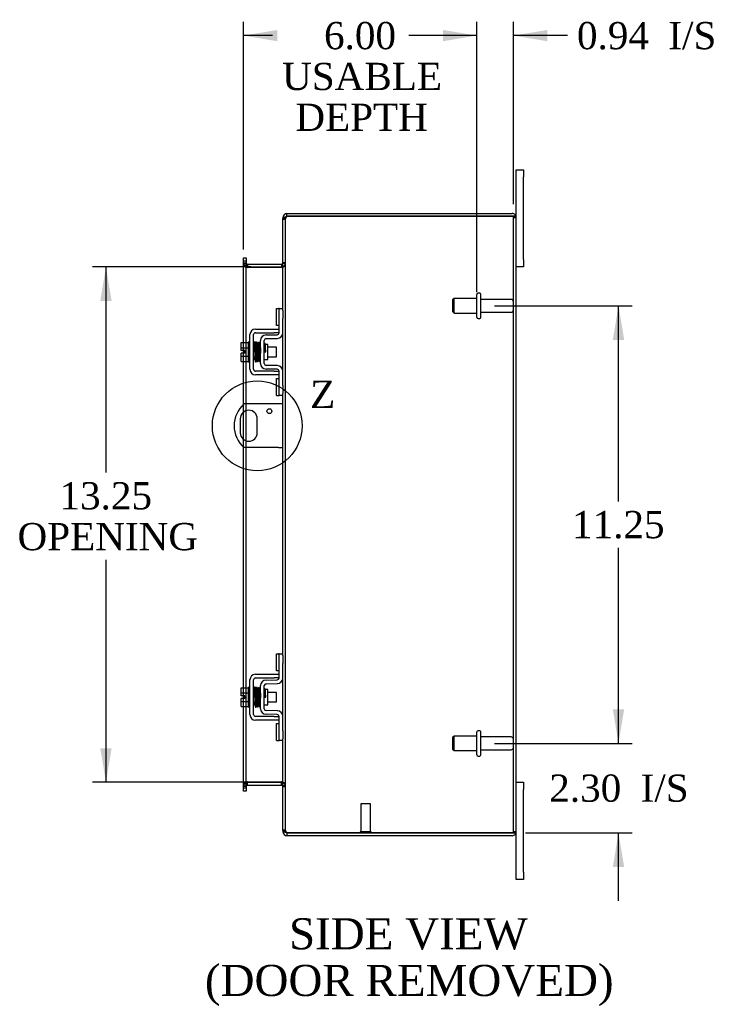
# Model space of a CAD drawing. Header units: inches. Extents: x 5 to 118, y 3 to 78.
# Tile 4 of 6: x 61 to 79, y 27 to 52. Entities that reach past the tile are written whole.
import ezdxf
from ezdxf.enums import TextEntityAlignment as Align
from ezdxf.lldxf.tags import DXFTag

# ---------------------------------------------------------------- set-up
doc = ezdxf.new("R2010")
doc.units = ezdxf.units.IN
doc.header["$MEASUREMENT"] = 0
doc.layers.get('0').update_dxf_attribs({"linetype": 'CONTINUOUS'})
for name, color, linetype in [('COM40153-1', 7, 'CONTINUOUS'), ('COM42667', 7, 'CONTINUOUS'), ('COM42780', 7, 'CONTINUOUS'), ('COM48423', 7, 'CONTINUOUS'), ('DEFAULT', 7, 'CONTINUOUS'), ('FET07710', 7, 'CONTINUOUS'), ('SCC19011', 7, 'CONTINUOUS'), ('SPR20265', 7, 'CONTINUOUS'), ('STD21878', 7, 'CONTINUOUS'), ('STD26094', 7, 'CONTINUOUS'), ('WAF25035', 7, 'CONTINUOUS')]:
    doc.layers.add(name, color=color, linetype=linetype)
doc.styles.add('SEACAD_TIMES_NEW_ROMAN', font='times.ttf')
tags = doc.linetypes.add('CENTER2', pattern=[1.125, 0.75, -0.125, 0.125, -0.125]).pattern_tags.tags
tags[10:11] = [DXFTag(74, 4), DXFTag(75, 0), DXFTag(340, '0'), DXFTag(46, 0.0), DXFTag(50, 0.0), DXFTag(44, 0.0), DXFTag(45, 0.0)]
tags[8:9] = [DXFTag(74, 4), DXFTag(75, 0), DXFTag(340, '0'), DXFTag(46, 0.0), DXFTag(50, 0.0), DXFTag(44, 0.0), DXFTag(45, 0.0)]
tags[6:7] = [DXFTag(74, 4), DXFTag(75, 0), DXFTag(340, '0'), DXFTag(46, 0.0), DXFTag(50, 0.0), DXFTag(44, 0.0), DXFTag(45, 0.0)]
tags[4:5] = [DXFTag(74, 4), DXFTag(75, 0), DXFTag(340, '0'), DXFTag(46, 0.0), DXFTag(50, 0.0), DXFTag(44, 0.0), DXFTag(45, 0.0)]
tags = doc.linetypes.add('HIDDEN2', pattern=[0.1875, 0.125, -0.0625]).pattern_tags.tags
tags[6:7] = [DXFTag(74, 4), DXFTag(75, 0), DXFTag(340, '0'), DXFTag(46, 0.0), DXFTag(50, 0.0), DXFTag(44, 0.0), DXFTag(45, 0.0)]
tags[4:5] = [DXFTag(74, 4), DXFTag(75, 0), DXFTag(340, '0'), DXFTag(46, 0.0), DXFTag(50, 0.0), DXFTag(44, 0.0), DXFTag(45, 0.0)]

# ---------------------------------------------------------------- blocks, each defined once
blk = doc.blocks.new('GDIMGGROUP11')
at = {"layer": 'DEFAULT', "linetype": 'Continuous'}
for points in [[(76.898, 34.378), (76.606, 34.378), (76.752, 33.503)], [(76.898, 30.325), (76.752, 31.2), (76.606, 30.325)]]:
    blk.add_hatch(color=136, dxfattribs=at).paths.add_polyline_path(points)
at = {"layer": 'DEFAULT', "color": 136, "linetype": 'Continuous'}
for p, q in [((76.752, 33.503), (76.752, 35.253)), ((73.564, 33.503), (77.102, 33.503)), ((74.365, 31.2), (77.102, 31.2)), ((76.752, 29.45), (76.752, 31.2))]:
    blk.add_line(p, q, dxfattribs=at)
at = {"layer": 'DEFAULT', "color": 136, "linetype": 'Continuous', "style": 'SEACAD_TIMES_NEW_ROMAN'}
for s, p in [('2.30', (74.972, 32.702)), ('I/S', (77.32, 32.702))]:
    blk.add_text(s, height=0.7, dxfattribs=at).set_placement(p, align=Align.TOP_LEFT)
blk = doc.blocks.new('GDIMGGROUP12')
at = {"layer": 'DEFAULT', "linetype": 'Continuous'}
for points in [[(76.898, 43.878), (76.752, 44.753), (76.606, 43.878)], [(76.898, 34.378), (76.606, 34.378), (76.752, 33.503)]]:
    blk.add_hatch(color=136, dxfattribs=at).paths.add_polyline_path(points)
at = {"layer": 'DEFAULT', "color": 136, "linetype": 'Continuous'}
for p, q in [((73.564, 44.753), (77.102, 44.753)), ((76.752, 39.723), (76.752, 44.753)), ((76.752, 33.503), (76.752, 38.533)), ((73.564, 33.503), (77.102, 33.503))]:
    blk.add_line(p, q, dxfattribs=at)
at = {"layer": 'DEFAULT', "color": 136, "linetype": 'Continuous', "style": 'SEACAD_TIMES_NEW_ROMAN'}
blk.add_text('11.25', height=0.7, dxfattribs=at).set_placement((75.557, 39.478), align=Align.TOP_LEFT)
blk = doc.blocks.new('GDIMGGROUP20')
at = {"layer": 'DEFAULT', "linetype": 'Continuous'}
for points in [[(63.432, 44.878), (63.724, 44.878), (63.578, 45.753)], [(63.432, 33.378), (63.578, 32.503), (63.724, 33.378)]]:
    blk.add_hatch(color=136, dxfattribs=at).paths.add_polyline_path(points)
at = {"layer": 'DEFAULT', "color": 136, "linetype": 'Continuous'}
for p, q in [((67.303, 45.753), (63.228, 45.753)), ((63.578, 45.753), (63.578, 40.464)), ((63.578, 38.224), (63.578, 32.503)), ((67.303, 32.503), (63.228, 32.503))]:
    blk.add_line(p, q, dxfattribs=at)
at = {"layer": 'DEFAULT', "color": 136, "linetype": 'Continuous', "style": 'SEACAD_TIMES_NEW_ROMAN'}
for s, p in [('13.25', (62.383, 40.219)), ('OPENING', (61.305, 39.169))]:
    blk.add_text(s, height=0.7, dxfattribs=at).set_placement(p, align=Align.TOP_LEFT)
blk = doc.blocks.new('GDIMGGROUP23')
at = {"layer": 'DEFAULT', "linetype": 'Continuous'}
for points in [[(67.985, 51.847), (67.11, 51.701), (67.985, 51.556)], [(72.239, 51.847), (72.239, 51.556), (73.114, 51.701)]]:
    blk.add_hatch(color=136, dxfattribs=at).paths.add_polyline_path(points)
at = {"layer": 'DEFAULT', "color": 136, "linetype": 'Continuous'}
for p, q in [((67.11, 46.204), (67.11, 52.051)), ((73.114, 45.103), (73.114, 52.051)), ((67.86, 51.701), (67.11, 51.701)), ((73.114, 51.701), (72.364, 51.701))]:
    blk.add_line(p, q, dxfattribs=at)
at = {"layer": 'DEFAULT', "color": 136, "linetype": 'Continuous', "style": 'SEACAD_TIMES_NEW_ROMAN'}
for s, p in [('6.00', (69.183, 52.051)), ('USABLE', (68.105, 51.001)), ('DEPTH', (68.445, 49.951))]:
    blk.add_text(s, height=0.7, dxfattribs=at).set_placement(p, align=Align.TOP_LEFT)
blk = doc.blocks.new('SE1')
at = {"color": 136, "linetype": 'Continuous', "style": 'SEACAD_TIMES_NEW_ROMAN'}
blk.add_text('Z', height=0.7, dxfattribs=at).set_placement((68.826, 42.828), align=Align.TOP_LEFT)
blk = doc.blocks.new('SE')
at = {"layer": 'DEFAULT', "color": 7, "linetype": 'CENTER2'}
blk.add_circle((67.467, 41.668), 1.154, dxfattribs=at)
at = {"layer": 'DEFAULT'}
blk.add_blockref('SE1', (0, 0), dxfattribs=at)
blk = doc.blocks.new('GDIMGGROUP28')
at = {"layer": 'DEFAULT', "linetype": 'Continuous'}
for points in [[(72.239, 51.847), (72.239, 51.556), (73.114, 51.701)], [(74.926, 51.847), (74.051, 51.701), (74.926, 51.556)]]:
    blk.add_hatch(color=136, dxfattribs=at).paths.add_polyline_path(points)
at = {"layer": 'DEFAULT', "color": 136, "linetype": 'Continuous'}
for p, q in [((73.114, 45.103), (73.114, 52.051)), ((74.051, 47.37), (74.051, 52.051)), ((73.114, 51.701), (71.364, 51.701)), ((75.439, 51.701), (74.051, 51.701))]:
    blk.add_line(p, q, dxfattribs=at)
at = {"layer": 'DEFAULT', "color": 136, "linetype": 'Continuous', "style": 'SEACAD_TIMES_NEW_ROMAN'}
for s, p in [('0.94', (75.684, 52.051)), ('I/S', (78.032, 52.051))]:
    blk.add_text(s, height=0.7, dxfattribs=at).set_placement(p, align=Align.TOP_LEFT)

msp = doc.modelspace()

# ---------------------------------------------------------------- linework, layer by layer
at = {"layer": 'COM40153-1', "color": 7, "linetype": 'Continuous'}
for p, q in [((68.015, 42.231), (67.127, 42.231)), ((68.123, 42.231), (68.015, 42.231)), ((67.03, 41.85), (67.03, 41.487)), ((67.467, 41.487), (67.467, 41.85)), ((68.015, 41.106), (67.127, 41.106)), ((68.015, 41.106), (68.123, 41.106))]:
    msp.add_line(p, q, dxfattribs=at)
msp.add_circle((67.779, 42.044), 0.0625, dxfattribs=at)
for centre, radius, start, end in [((67.623, 41.668), 0.75, 131.4096, 228.5904), ((67.248, 41.85), 0.218, 0, 180), ((67.248, 41.487), 0.218, 180, 0)]:
    msp.add_arc(centre, radius, start, end, dxfattribs=at)
at = {"layer": 'COM42667', "color": 7, "linetype": 'Continuous'}
for p, q in [((67.421, 44.155), (67.903, 44.155)), ((67.421, 44.06), (67.903, 44.06)), ((67.903, 44.155), (68.028, 44.155)), ((68.028, 44.06), (67.903, 44.06)), ((67.278, 43.12), (67.278, 44.012)), ((67.373, 43.12), (67.373, 44.012)), ((67.903, 43.072), (67.421, 43.072)), ((67.903, 43.072), (68.028, 43.072)), ((67.903, 42.977), (67.421, 42.977)), ((68.028, 42.977), (67.903, 42.977)), ((67.421, 35.279), (67.903, 35.279)), ((67.903, 35.279), (68.028, 35.279)), ((67.278, 34.244), (67.278, 35.136)), ((67.373, 34.244), (67.373, 35.136)), ((67.421, 35.184), (67.903, 35.184)), ((68.028, 35.184), (67.903, 35.184)), ((67.903, 34.196), (67.421, 34.196)), ((67.903, 34.196), (68.028, 34.196)), ((67.903, 34.101), (67.421, 34.101)), ((68.028, 34.101), (67.903, 34.101))]:
    msp.add_line(p, q, dxfattribs=at)
for centre, radius, start, end in [((67.421, 44.012), 0.143, 90, 180), ((67.421, 44.012), 0.048, 90, 180), ((67.421, 43.12), 0.143, 180, 270), ((67.421, 43.12), 0.048, 180, 270), ((67.421, 35.136), 0.143, 90, 180), ((67.421, 35.136), 0.048, 90, 180), ((67.421, 34.244), 0.143, 180, 270), ((67.421, 34.244), 0.048, 180, 270)]:
    msp.add_arc(centre, radius, start, end, dxfattribs=at)
at = {"layer": 'COM42780', "color": 7, "linetype": 'Continuous'}
for p, q in [((67.964, 44.244), (67.964, 44.681)), ((67.964, 44.681), (68.014, 44.681)), ((68.028, 44.681), (68.014, 44.681)), ((68.028, 44.431), (68.028, 44.681)), ((68.028, 44.681), (68.123, 44.681)), ((68.123, 44.635), (68.123, 44.431)), ((68.028, 44.059), (68.028, 44.431)), ((68.123, 44.059), (68.123, 44.431)), ((68.014, 44.244), (67.964, 44.244)), ((68.014, 44.244), (68.028, 44.244)), ((67.551, 43.269), (67.551, 43.863)), ((67.646, 43.269), (67.646, 43.863)), ((67.692, 44.006), (67.981, 44.011)), ((67.693, 43.911), (67.983, 43.916)), ((67.741, 43.761), (67.675, 43.761)), ((67.741, 43.371), (67.741, 43.761)), ((67.646, 43.371), (67.741, 43.371)), ((67.981, 43.121), (67.692, 43.126)), ((67.983, 43.216), (67.693, 43.221)), ((68.028, 42.701), (68.028, 43.073)), ((68.123, 42.701), (68.123, 43.073)), ((67.964, 42.451), (67.964, 42.888)), ((67.964, 42.888), (68.014, 42.888)), ((68.028, 42.888), (68.014, 42.888)), ((68.028, 42.451), (68.028, 42.701)), ((68.123, 42.701), (68.123, 42.497)), ((67.964, 42.451), (68.014, 42.451)), ((68.014, 42.451), (68.028, 42.451)), ((68.123, 42.451), (68.028, 42.451)), ((67.964, 35.368), (67.964, 35.805)), ((67.964, 35.805), (68.014, 35.805)), ((68.028, 35.805), (68.014, 35.805)), ((68.028, 35.555), (68.028, 35.805)), ((68.028, 35.805), (68.123, 35.805)), ((68.123, 35.759), (68.123, 35.555)), ((68.028, 35.183), (68.028, 35.555)), ((68.123, 35.183), (68.123, 35.555)), ((68.014, 35.368), (67.964, 35.368)), ((68.014, 35.368), (68.028, 35.368)), ((67.551, 34.393), (67.551, 34.987)), ((67.646, 34.393), (67.646, 34.987)), ((67.692, 35.13), (67.981, 35.135)), ((67.693, 35.035), (67.983, 35.04)), ((67.741, 34.885), (67.675, 34.885)), ((67.741, 34.495), (67.741, 34.885)), ((67.646, 34.495), (67.741, 34.495)), ((67.981, 34.245), (67.692, 34.25)), ((67.983, 34.34), (67.693, 34.345)), ((68.028, 33.825), (68.028, 34.197)), ((68.123, 33.825), (68.123, 34.197)), ((67.964, 33.575), (67.964, 34.012)), ((67.964, 34.012), (68.014, 34.012)), ((68.028, 34.012), (68.014, 34.012)), ((68.028, 33.575), (68.028, 33.825)), ((68.123, 33.825), (68.123, 33.621)), ((67.964, 33.575), (68.014, 33.575)), ((68.014, 33.575), (68.028, 33.575)), ((68.123, 33.575), (68.028, 33.575))]:
    msp.add_line(p, q, dxfattribs=at)
for centre, radius, start, end in [((67.98, 44.059), 0.048, 271, 0), ((67.98, 44.059), 0.143, 271, 0), ((67.694, 43.863), 0.143, 91, 180), ((67.694, 43.863), 0.048, 91, 180), ((67.694, 43.269), 0.143, 180, 269), ((67.694, 43.269), 0.048, 180, 269), ((67.98, 43.073), 0.048, 0, 89), ((67.98, 43.073), 0.143, 0, 89), ((67.694, 34.987), 0.143, 91, 180), ((67.694, 34.987), 0.048, 91, 180), ((67.98, 35.183), 0.048, 271, 0), ((67.98, 35.183), 0.143, 271, 0), ((67.694, 34.393), 0.143, 180, 269), ((67.694, 34.393), 0.048, 180, 269), ((67.98, 34.197), 0.048, 0, 89), ((67.98, 34.197), 0.143, 0, 89)]:
    msp.add_arc(centre, radius, start, end, dxfattribs=at)
at = {"layer": 'COM48423', "color": 7, "linetype": 'Continuous'}
for p, q in [((68.231, 47.056), (68.231, 47.128)), ((68.231, 47.128), (74.015, 47.128)), ((68.147, 47.02), (68.123, 47.02)), ((68.123, 47.02), (68.123, 46.996)), ((68.123, 44.635), (68.123, 46.994)), ((68.231, 47.056), (74.015, 47.056)), ((74.015, 47.056), (68.231, 47.056)), ((74.117, 47.056), (74.015, 47.056)), ((74.015, 47.056), (74.117, 47.056)), ((74.123, 31.236), (74.123, 47.02)), ((67.11, 45.983), (67.182, 45.983)), ((67.11, 45.907), (67.11, 45.983)), ((67.11, 45.907), (67.11, 45.899)), ((67.11, 45.854), (67.11, 45.899)), ((67.182, 45.899), (67.11, 45.899)), ((67.11, 43.807), (67.11, 45.854)), ((67.182, 45.983), (67.182, 45.907)), ((67.182, 45.907), (67.182, 45.899)), ((67.182, 45.899), (67.182, 45.854)), ((67.182, 43.807), (67.182, 45.854)), ((67.218, 45.825), (67.218, 45.753)), ((67.218, 45.825), (68.087, 45.825)), ((68.087, 45.825), (68.087, 45.753)), ((67.218, 45.753), (68.087, 45.753)), ((68.087, 45.74), (67.218, 45.74)), ((68.123, 43.073), (68.123, 44.059)), ((67.11, 43.532), (67.11, 43.6)), ((67.11, 42.215), (67.11, 43.325)), ((67.182, 42.231), (67.182, 43.325)), ((68.123, 35.759), (68.123, 42.497)), ((67.182, 41.278), (67.182, 42.058)), ((67.11, 41.317), (67.11, 42.019)), ((67.11, 34.931), (67.11, 41.121)), ((67.182, 34.931), (67.182, 41.106)), ((68.123, 34.197), (68.123, 35.183)), ((67.11, 34.656), (67.11, 34.724)), ((67.11, 32.402), (67.11, 34.449)), ((67.182, 32.402), (67.182, 34.449)), ((68.123, 31.262), (68.123, 33.621)), ((67.218, 32.516), (68.087, 32.516)), ((67.218, 32.431), (67.218, 32.503)), ((67.218, 32.503), (68.087, 32.503)), ((67.218, 32.431), (68.087, 32.431)), ((68.087, 32.431), (68.087, 32.503)), ((67.11, 32.357), (67.11, 32.402)), ((67.11, 32.349), (67.11, 32.357)), ((67.11, 32.357), (67.182, 32.357)), ((67.11, 32.273), (67.11, 32.349)), ((67.182, 32.273), (67.11, 32.273)), ((67.182, 32.402), (67.182, 32.357)), ((67.182, 32.349), (67.182, 32.357)), ((67.182, 32.349), (67.182, 32.273)), ((68.123, 31.26), (68.123, 31.236)), ((68.147, 31.236), (68.123, 31.236)), ((68.231, 31.2), (74.015, 31.2)), ((74.015, 31.2), (68.231, 31.2)), ((68.231, 31.2), (68.231, 31.128)), ((74.015, 31.2), (74.117, 31.2)), ((74.117, 31.2), (74.015, 31.2)), ((74.015, 31.128), (68.231, 31.128))]:
    msp.add_line(p, q, dxfattribs=at)
at = {"layer": 'COM48423', "color": 7, "linetype": 'HIDDEN2'}
for p, q in [((68.123, 46.996), (68.123, 46.994)), ((68.123, 46.996), (68.195, 46.996)), ((68.195, 46.994), (68.123, 46.994)), ((68.123, 46.978), (68.195, 46.978)), ((68.195, 47.02), (68.147, 47.02)), ((68.195, 47.02), (68.195, 46.996)), ((68.195, 46.996), (68.195, 46.994)), ((68.195, 31.262), (68.195, 46.994)), ((74.051, 31.236), (74.051, 47.02)), ((74.051, 47.02), (74.123, 47.02)), ((67.11, 45.861), (67.182, 45.861)), ((67.11, 45.843), (67.182, 45.843)), ((68.195, 45.861), (68.123, 45.861)), ((68.195, 45.843), (68.123, 45.843)), ((67.11, 43.6), (67.11, 43.807)), ((67.182, 43.325), (67.182, 43.807)), ((67.11, 43.325), (67.11, 43.532)), ((67.11, 42.019), (67.11, 42.215)), ((67.182, 42.058), (67.182, 42.231)), ((67.11, 41.121), (67.11, 41.317)), ((67.182, 41.106), (67.182, 41.278)), ((67.11, 34.724), (67.11, 34.931)), ((67.182, 34.449), (67.182, 34.931)), ((67.11, 34.449), (67.11, 34.656)), ((67.11, 32.413), (67.182, 32.413)), ((68.195, 32.413), (68.123, 32.413)), ((67.182, 32.395), (67.11, 32.395)), ((68.123, 32.395), (68.195, 32.395)), ((68.123, 31.278), (68.195, 31.278)), ((68.123, 31.262), (68.123, 31.26)), ((68.195, 31.262), (68.123, 31.262)), ((68.123, 31.26), (68.195, 31.26)), ((68.195, 31.236), (68.147, 31.236)), ((68.195, 31.262), (68.195, 31.26)), ((68.195, 31.26), (68.195, 31.236)), ((74.051, 31.236), (74.123, 31.236))]:
    msp.add_line(p, q, dxfattribs=at)
at = {"layer": 'COM48423', "color": 7, "linetype": 'Continuous'}
for centre, radius, start, end in [((68.231, 47.02), 0.108, 90, 180), ((74.015, 47.02), 0.108, 19.4712, 90), ((68.231, 47.02), 0.036, 90, 128.7236), ((74.015, 47.02), 0.108, 0, 19.4712), ((67.218, 45.861), 0.036, 180, 270), ((68.087, 45.861), 0.036, 270, 0), ((67.218, 45.861), 0.108, 259.6031, 270), ((68.087, 45.861), 0.108, 270, 280.3994), ((67.218, 32.395), 0.036, 90, 180), ((67.218, 32.395), 0.108, 90, 100.3965), ((68.087, 32.395), 0.108, 79.6015, 90), ((68.087, 32.395), 0.036, 0, 90), ((68.231, 31.236), 0.108, 180, 270), ((68.231, 31.236), 0.036, 231.2764, 270), ((74.015, 31.236), 0.108, 270, 340.5288), ((74.015, 31.236), 0.108, 340.5288, 360)]:
    msp.add_arc(centre, radius, start, end, dxfattribs=at)
at = {"layer": 'COM48423', "color": 7, "linetype": 'HIDDEN2'}
for centre, radius, start, end in [((68.231, 47.02), 0.036, 128.7236, 180), ((74.015, 47.02), 0.036, 0, 90), ((67.218, 45.861), 0.108, 180, 259.6031), ((67.216, 45.845), 0.106, 181.2987, 271.2013), ((68.089, 45.845), 0.106, 268.8065, 358.6935), ((68.087, 45.861), 0.108, 280.3994, 0), ((67.216, 32.411), 0.106, 88.8065, 178.6935), ((67.218, 32.395), 0.108, 100.3965, 180), ((68.089, 32.411), 0.106, 1.2987, 91.2013), ((68.087, 32.395), 0.108, 0, 79.6015), ((68.231, 31.236), 0.036, 180, 231.2764), ((74.015, 31.236), 0.036, 270, 0)]:
    msp.add_arc(centre, radius, start, end, dxfattribs=at)
for centre, start_param, end_param in [((74.015, 47.02), 3.141593, 4.712389), ((74.015, 31.236), 1.570796, 3.141593)]:
    msp.add_ellipse(centre, major_axis=(-0.036, 0), ratio=0.997813, start_param=start_param, end_param=end_param, dxfattribs=at)
at = {"layer": 'COM48423', "color": 7, "linetype": 'Continuous'}
for centre, start_param, end_param in [((74.015, 47.02), 3.141593, 3.48143), ((74.015, 31.236), 2.801756, 3.141593)]:
    msp.add_ellipse(centre, major_axis=(-0.108, 0), ratio=0.997813, start_param=start_param, end_param=end_param, dxfattribs=at)
for points, knots in [([(68.231, 47.056), (68.217, 47.051), (68.203, 47.046), (68.177, 47.035), (68.165, 47.03), (68.145, 47.02), (68.137, 47.015), (68.126, 47.005), (68.123, 46.999), (68.123, 46.994)], [0, 0, 0, 0, 0.25, 0.25, 0.5, 0.5, 0.75, 0.75, 1, 1, 1, 1]), ([(67.182, 45.843), (67.182, 45.833), (67.183, 45.822), (67.185, 45.802), (67.187, 45.792), (67.19, 45.777), (67.192, 45.772), (67.195, 45.763), (67.197, 45.759), (67.202, 45.751), (67.205, 45.747), (67.209, 45.743), (67.211, 45.742), (67.214, 45.74), (67.216, 45.74), (67.218, 45.74)], [0, 0, 0, 0, 0.25, 0.25, 0.5, 0.5, 0.625, 0.625, 0.75, 0.75, 0.875, 0.875, 0.9375, 0.9375, 1, 1, 1, 1]), ([(68.087, 45.74), (68.089, 45.74), (68.091, 45.74), (68.094, 45.742), (68.096, 45.743), (68.101, 45.747), (68.103, 45.751), (68.108, 45.759), (68.11, 45.763), (68.113, 45.772), (68.115, 45.777), (68.119, 45.792), (68.12, 45.802), (68.123, 45.822), (68.123, 45.833), (68.123, 45.843)], [0, 0, 0, 0, 0.0625, 0.0625, 0.125, 0.125, 0.25, 0.25, 0.375, 0.375, 0.5, 0.5, 0.75, 0.75, 1, 1, 1, 1]), ([(67.218, 32.516), (67.216, 32.516), (67.214, 32.516), (67.211, 32.514), (67.209, 32.513), (67.205, 32.509), (67.202, 32.506), (67.197, 32.497), (67.195, 32.493), (67.192, 32.484), (67.19, 32.479), (67.187, 32.464), (67.185, 32.454), (67.183, 32.434), (67.182, 32.423), (67.182, 32.413)], [0, 0, 0, 0, 0.0625, 0.0625, 0.125, 0.125, 0.25, 0.25, 0.375, 0.375, 0.5, 0.5, 0.75, 0.75, 1, 1, 1, 1]), ([(68.123, 32.413), (68.123, 32.423), (68.123, 32.434), (68.12, 32.454), (68.119, 32.464), (68.115, 32.479), (68.113, 32.484), (68.11, 32.493), (68.108, 32.497), (68.103, 32.506), (68.101, 32.509), (68.096, 32.513), (68.094, 32.514), (68.091, 32.516), (68.089, 32.516), (68.087, 32.516)], [0, 0, 0, 0, 0.25, 0.25, 0.5, 0.5, 0.625, 0.625, 0.75, 0.75, 0.875, 0.875, 0.9375, 0.9375, 1, 1, 1, 1]), ([(68.123, 31.262), (68.123, 31.257), (68.126, 31.252), (68.137, 31.241), (68.145, 31.236), (68.165, 31.226), (68.177, 31.221), (68.203, 31.21), (68.217, 31.205), (68.231, 31.2)], [0, 0, 0, 0, 0.25, 0.25, 0.5, 0.5, 0.75, 0.75, 1, 1, 1, 1])]:
    msp.add_open_spline(points, degree=3, knots=knots, dxfattribs=at)
at = {"layer": 'COM48423', "color": 7, "linetype": 'HIDDEN2'}
for points in [[(68.231, 47.056), (68.226, 47.051), (68.222, 47.046), (68.213, 47.035), (68.209, 47.03), (68.202, 47.02), (68.2, 47.015), (68.196, 47.005), (68.195, 46.999), (68.195, 46.994)], [(68.195, 31.262), (68.195, 31.257), (68.196, 31.252), (68.2, 31.241), (68.202, 31.236), (68.209, 31.226), (68.213, 31.221), (68.222, 31.21), (68.226, 31.205), (68.231, 31.2)]]:
    msp.add_open_spline(points, degree=3, knots=[0, 0, 0, 0, 0.25, 0.25, 0.5, 0.5, 0.75, 0.75, 1, 1, 1, 1], dxfattribs=at)
at = {"layer": 'FET07710', "color": 7, "linetype": 'Continuous'}
for p, q in [((74.123, 48.066), (74.123, 48.253)), ((74.123, 48.253), (74.31, 48.253)), ((74.31, 48.253), (74.31, 48.066)), ((74.123, 47.02), (74.123, 48.066)), ((74.31, 45.941), (74.31, 48.066)), ((74.31, 45.941), (74.31, 45.753)), ((74.31, 45.753), (74.123, 45.753)), ((74.123, 32.503), (74.31, 32.503)), ((74.31, 32.503), (74.31, 32.316)), ((74.31, 30.191), (74.31, 32.316)), ((74.123, 30.191), (74.123, 31.236)), ((74.123, 30.003), (74.123, 30.191)), ((74.31, 30.191), (74.31, 30.003)), ((74.31, 30.003), (74.123, 30.003))]:
    msp.add_line(p, q, dxfattribs=at)
at = {"layer": 'SCC19011', "color": 7, "linetype": 'Continuous'}
for p, q in [((67.052, 43.807), (67.233, 43.807)), ((67.052, 43.675), (67.052, 43.807)), ((67.052, 43.675), (67.233, 43.675)), ((67.052, 43.6), (67.052, 43.675)), ((67.147, 43.6), (67.052, 43.6)), ((67.147, 43.532), (67.147, 43.6)), ((67.396, 43.688), (67.373, 43.688)), ((67.446, 43.688), (67.431, 43.688)), ((67.496, 43.688), (67.481, 43.688)), ((67.545, 43.688), (67.531, 43.688)), ((67.965, 43.688), (67.741, 43.688)), ((67.965, 43.444), (67.965, 43.688)), ((67.052, 43.457), (67.052, 43.532)), ((67.147, 43.532), (67.052, 43.532)), ((67.052, 43.457), (67.233, 43.457)), ((67.052, 43.325), (67.052, 43.457)), ((67.052, 43.325), (67.233, 43.325)), ((67.373, 43.444), (67.404, 43.444)), ((67.439, 43.444), (67.455, 43.444)), ((67.49, 43.444), (67.505, 43.444)), ((67.54, 43.444), (67.551, 43.444)), ((67.741, 43.444), (67.965, 43.444)), ((67.052, 34.931), (67.233, 34.931)), ((67.052, 34.799), (67.052, 34.931)), ((67.052, 34.799), (67.233, 34.799)), ((67.052, 34.724), (67.052, 34.799)), ((67.147, 34.724), (67.052, 34.724)), ((67.147, 34.656), (67.147, 34.724)), ((67.396, 34.812), (67.373, 34.812)), ((67.446, 34.812), (67.431, 34.812)), ((67.496, 34.812), (67.481, 34.812)), ((67.545, 34.812), (67.531, 34.812)), ((67.965, 34.812), (67.741, 34.812)), ((67.965, 34.568), (67.965, 34.812)), ((67.052, 34.581), (67.052, 34.656)), ((67.147, 34.656), (67.052, 34.656)), ((67.052, 34.581), (67.233, 34.581)), ((67.052, 34.449), (67.052, 34.581)), ((67.052, 34.449), (67.233, 34.449)), ((67.373, 34.568), (67.404, 34.568)), ((67.439, 34.568), (67.455, 34.568)), ((67.49, 34.568), (67.505, 34.568)), ((67.54, 34.568), (67.551, 34.568)), ((67.741, 34.568), (67.965, 34.568))]:
    msp.add_line(p, q, dxfattribs=at)
at = {"layer": 'SPR20265', "color": 7, "linetype": 'Continuous'}
for p, q in [((67.65, 43.566), (67.685, 43.566)), ((67.65, 34.69), (67.685, 34.69))]:
    msp.add_line(p, q, dxfattribs=at)
for centre, radius, start, end in [((72.354, 43.387), 4.985, 175.1825, 176.5376), ((67.505, 43.791), 0.0181, 0.2962, 180.6354), ((72.323, 43.388), 4.919, 179.5796, 179.9446), ((72.354, 34.511), 4.985, 175.1825, 176.5376), ((67.505, 34.915), 0.0181, 0.2962, 180.6354), ((72.323, 34.512), 4.919, 179.5796, 179.9446)]:
    msp.add_arc(centre, radius, start, end, dxfattribs=at)
for centre in [(67.386, 43.394), (67.386, 34.518)]:
    msp.add_ellipse(centre, major_axis=(-0.0175, 0), ratio=0.707107, start_param=0.666946, end_param=5.616239, dxfattribs=at)
for points, knots in [([(67.422, 43.809), (67.422, 43.81), (67.422, 43.812), (67.421, 43.815), (67.419, 43.817), (67.417, 43.82), (67.414, 43.822), (67.411, 43.823), (67.406, 43.824), (67.4, 43.824), (67.393, 43.82), (67.387, 43.812), (67.386, 43.806), (67.386, 43.802)], [0.0396226, 0.0396226, 0.0396226, 0.0396226, 0.0780267, 0.1170502, 0.1577954, 0.2011902, 0.2478129, 0.2979655, 0.3517973, 0.4729948, 0.6248981, 0.8034762, 1, 1, 1, 1]), ([(67.388, 43.804), (67.388, 43.804), (67.388, 43.804), (67.39, 43.8), (67.391, 43.783), (67.393, 43.748), (67.395, 43.707), (67.397, 43.666), (67.398, 43.628), (67.399, 43.595), (67.4, 43.568), (67.401, 43.541), (67.402, 43.512), (67.403, 43.476), (67.405, 43.437), (67.406, 43.396), (67.408, 43.359), (67.41, 43.338), (67.412, 43.328), (67.412, 43.328), (67.413, 43.327)], [0.0428448, 0.0428448, 0.0428448, 0.0428448, 0.0493707, 0.0965166, 0.1838177, 0.2621122, 0.3313981, 0.3915873, 0.442651, 0.4845573, 0.517305, 0.5463918, 0.5840799, 0.6308029, 0.6865586, 0.7513512, 0.8251567, 0.9079354, 0.9528299, 0.9949485, 0.9949485, 0.9949485, 0.9949485]), ([(67.447, 43.331), (67.447, 43.331), (67.446, 43.332), (67.445, 43.34), (67.443, 43.361), (67.441, 43.398), (67.44, 43.437), (67.438, 43.477), (67.437, 43.512), (67.436, 43.541), (67.435, 43.568), (67.434, 43.595), (67.433, 43.628), (67.432, 43.666), (67.43, 43.708), (67.428, 43.75), (67.426, 43.787), (67.424, 43.805), (67.423, 43.81), (67.422, 43.81), (67.422, 43.81)], [0.0082904, 0.0082904, 0.0082904, 0.0082904, 0.0463217, 0.0904884, 0.1721194, 0.2451076, 0.3093398, 0.3647219, 0.4112014, 0.4487348, 0.4777229, 0.5103833, 0.5522319, 0.6033254, 0.6637125, 0.7334726, 0.8126389, 0.9013495, 0.9494612, 0.9625305, 0.9625305, 0.9625305, 0.9625305]), ([(67.437, 43.802), (67.436, 43.799), (67.435, 43.786), (67.432, 43.753), (67.431, 43.724), (67.43, 43.707), (67.43, 43.705)], [0.0983562, 0.0983562, 0.0983562, 0.0983562, 0.1868214, 0.2657323, 0.3352063, 0.3444051, 0.3444051, 0.3444051, 0.3444051]), ([(67.475, 43.791), (67.474, 43.797), (67.473, 43.803), (67.466, 43.812), (67.461, 43.815), (67.456, 43.816), (67.452, 43.816), (67.449, 43.815), (67.445, 43.813), (67.442, 43.81), (67.44, 43.806), (67.439, 43.802), (67.438, 43.8), (67.438, 43.798)], [0, 0, 0, 0, 0.337377, 0.476585, 0.593946, 0.643993, 0.690857, 0.738213, 0.787078, 0.837877, 0.890521, 0.944659, 1, 1, 1, 1]), ([(67.551, 43.8), (67.549, 43.8), (67.546, 43.799), (67.54, 43.794), (67.537, 43.787), (67.535, 43.775), (67.533, 43.756), (67.532, 43.73), (67.531, 43.712), (67.53, 43.7), (67.53, 43.696)], [0.5124349, 0.5124349, 0.5124349, 0.5124349, 0.5178789, 0.5252166, 0.5427055, 0.5634357, 0.6072937, 0.6305645, 0.6548122, 0.6650792, 0.6650792, 0.6650792, 0.6650792]), ([(67.439, 43.793), (67.44, 43.786), (67.441, 43.776), (67.443, 43.748), (67.444, 43.722), (67.446, 43.692), (67.447, 43.657), (67.448, 43.62), (67.45, 43.581), (67.451, 43.54), (67.452, 43.5), (67.454, 43.462), (67.455, 43.426), (67.457, 43.395), (67.458, 43.369), (67.46, 43.349), (67.461, 43.343), (67.461, 43.339)], [0, 0, 0, 0, 0.114096, 0.172444, 0.231556, 0.291424, 0.352074, 0.41347, 0.475619, 0.538515, 0.602191, 0.666616, 0.731785, 0.797698, 0.864389, 0.931825, 1, 1, 1, 1]), ([(67.496, 43.341), (67.495, 43.348), (67.494, 43.357), (67.492, 43.384), (67.491, 43.409), (67.49, 43.439), (67.488, 43.473), (67.487, 43.51), (67.486, 43.549), (67.484, 43.589), (67.483, 43.629), (67.482, 43.668), (67.48, 43.704), (67.479, 43.737), (67.477, 43.763), (67.476, 43.784), (67.475, 43.791), (67.474, 43.795)], [0, 0, 0, 0, 0.11255, 0.170301, 0.228894, 0.288343, 0.348652, 0.409846, 0.471906, 0.534819, 0.598613, 0.663299, 0.728871, 0.795304, 0.862632, 0.930869, 1, 1, 1, 1]), ([(67.488, 43.793), (67.487, 43.792), (67.486, 43.791), (67.485, 43.78), (67.483, 43.758), (67.481, 43.727), (67.48, 43.707), (67.48, 43.701)], [0, 0, 0, 0, 0.0472227, 0.0921716, 0.1750548, 0.2489571, 0.2784285, 0.2784285, 0.2784285, 0.2784285]), ([(67.488, 43.789), (67.489, 43.788), (67.49, 43.784), (67.492, 43.758), (67.494, 43.724), (67.496, 43.686), (67.497, 43.648), (67.498, 43.615), (67.499, 43.587), (67.5, 43.563), (67.501, 43.537), (67.502, 43.507), (67.504, 43.471), (67.505, 43.432), (67.507, 43.394), (67.509, 43.361), (67.511, 43.344), (67.513, 43.341), (67.513, 43.341), (67.513, 43.341)], [0.0030112, 0.0030112, 0.0030112, 0.0030112, 0.0909917, 0.1731863, 0.2465669, 0.311077, 0.3667189, 0.4135009, 0.4513874, 0.480626, 0.512859, 0.5543701, 0.6051903, 0.6653393, 0.7348112, 0.8136551, 0.9019497, 0.9497813, 0.9562509, 0.9562509, 0.9562509, 0.9562509]), ([(67.547, 43.348), (67.547, 43.348), (67.546, 43.351), (67.544, 43.366), (67.542, 43.396), (67.54, 43.434), (67.539, 43.472), (67.537, 43.507), (67.536, 43.537), (67.535, 43.563), (67.534, 43.587), (67.533, 43.615), (67.532, 43.649), (67.531, 43.686), (67.529, 43.725), (67.527, 43.76), (67.525, 43.788), (67.523, 43.791), (67.522, 43.793)], [0.0508211, 0.0508211, 0.0508211, 0.0508211, 0.0952109, 0.1816569, 0.2594098, 0.3283239, 0.3882799, 0.4391299, 0.4807756, 0.5131634, 0.542566, 0.5806951, 0.6278338, 0.6839911, 0.7492285, 0.8236176, 0.9071856, 1, 1, 1, 1]), ([(67.541, 43.77), (67.541, 43.77), (67.541, 43.769), (67.542, 43.758), (67.543, 43.739), (67.544, 43.711), (67.546, 43.685), (67.547, 43.652), (67.548, 43.612), (67.55, 43.573), (67.551, 43.548), (67.551, 43.539)], [0.5350864, 0.5350864, 0.5350864, 0.5350864, 0.5440058, 0.5644762, 0.6082607, 0.6316699, 0.6560427, 0.6835919, 0.7155543, 0.7519369, 0.7723924, 0.7723924, 0.7723924, 0.7723924]), ([(67.673, 43.768), (67.673, 43.769), (67.672, 43.772), (67.671, 43.776), (67.669, 43.779), (67.665, 43.782), (67.662, 43.784), (67.657, 43.786), (67.652, 43.785), (67.648, 43.784), (67.646, 43.783)], [0, 0, 0, 0, 0.0589773, 0.1211115, 0.1849679, 0.2490189, 0.31194, 0.3728411, 0.4898099, 0.5959107, 0.5959107, 0.5959107, 0.5959107]), ([(67.646, 43.663), (67.646, 43.657), (67.647, 43.64), (67.648, 43.607), (67.65, 43.581), (67.65, 43.566)], [0.6947964, 0.6947964, 0.6947964, 0.6947964, 0.7496304, 0.874808, 1, 1, 1, 1]), ([(67.685, 43.566), (67.685, 43.581), (67.683, 43.607), (67.682, 43.648), (67.68, 43.684), (67.678, 43.716), (67.677, 43.742), (67.675, 43.76), (67.674, 43.769), (67.673, 43.77), (67.672, 43.77)], [0, 0, 0, 0, 0.1236932, 0.2477957, 0.3722334, 0.4970307, 0.6222178, 0.7477992, 0.8737106, 0.9604174, 0.9604174, 0.9604174, 0.9604174]), ([(67.412, 43.329), (67.412, 43.328), (67.413, 43.325), (67.414, 43.321), (67.416, 43.318), (67.42, 43.314), (67.427, 43.311), (67.434, 43.311), (67.44, 43.314), (67.445, 43.319), (67.448, 43.325), (67.448, 43.328), (67.448, 43.33)], [0, 0, 0, 0, 0.065589, 0.134096, 0.204, 0.273642, 0.405923, 0.527776, 0.652215, 0.775569, 0.89228, 1, 1, 1, 1]), ([(67.448, 43.328), (67.448, 43.329), (67.449, 43.33), (67.451, 43.343), (67.452, 43.367), (67.454, 43.4), (67.455, 43.422), (67.455, 43.429)], [0, 0, 0, 0, 0.0476963, 0.0930626, 0.1766351, 0.2510551, 0.2835217, 0.2835217, 0.2835217, 0.2835217]), ([(67.461, 43.344), (67.461, 43.338), (67.462, 43.332), (67.469, 43.323), (67.475, 43.321), (67.479, 43.32), (67.483, 43.32), (67.487, 43.321), (67.49, 43.323), (67.493, 43.326), (67.495, 43.329), (67.497, 43.333), (67.497, 43.336), (67.497, 43.337)], [0, 0, 0, 0, 0.324319, 0.462115, 0.581304, 0.633213, 0.682431, 0.732423, 0.783847, 0.836789, 0.89085, 0.94542, 1, 1, 1, 1]), ([(67.497, 43.333), (67.497, 43.333), (67.497, 43.333), (67.499, 43.336), (67.501, 43.352), (67.503, 43.385), (67.504, 43.415), (67.505, 43.431), (67.505, 43.434)], [0.0472657, 0.0472657, 0.0472657, 0.0472657, 0.0507927, 0.0991105, 0.1881062, 0.2674352, 0.3372685, 0.3490993, 0.3490993, 0.3490993, 0.3490993]), ([(67.513, 43.342), (67.513, 43.341), (67.514, 43.339), (67.515, 43.337), (67.516, 43.334), (67.518, 43.332), (67.521, 43.33), (67.524, 43.329), (67.529, 43.327), (67.535, 43.328), (67.542, 43.332), (67.548, 43.341), (67.549, 43.347), (67.549, 43.351)], [0.0536883, 0.0536883, 0.0536883, 0.0536883, 0.0780693, 0.1166064, 0.1566075, 0.1991192, 0.2448555, 0.2942488, 0.3475582, 0.468612, 0.6213089, 0.801496, 1, 1, 1, 1]), ([(67.549, 43.347), (67.549, 43.35), (67.55, 43.354), (67.551, 43.362), (67.551, 43.366)], [0, 0, 0, 0, 0.03057525, 0.04776553, 0.04776553, 0.04776553, 0.04776553]), ([(67.647, 43.356), (67.647, 43.357), (67.649, 43.362), (67.65, 43.367), (67.65, 43.371), (67.65, 43.371)], [0.53882854, 0.53882854, 0.53882854, 0.53882854, 0.54743841, 0.56790068, 0.56941776, 0.56941776, 0.56941776, 0.56941776]), ([(67.422, 34.933), (67.422, 34.934), (67.422, 34.936), (67.421, 34.939), (67.419, 34.941), (67.417, 34.944), (67.414, 34.946), (67.411, 34.947), (67.406, 34.948), (67.4, 34.948), (67.393, 34.944), (67.387, 34.936), (67.386, 34.93), (67.386, 34.926)], [0.0396226, 0.0396226, 0.0396226, 0.0396226, 0.0780267, 0.1170502, 0.1577954, 0.2011902, 0.2478129, 0.2979655, 0.3517973, 0.4729948, 0.6248981, 0.8034762, 1, 1, 1, 1]), ([(67.475, 34.915), (67.474, 34.921), (67.473, 34.927), (67.466, 34.936), (67.461, 34.939), (67.456, 34.94), (67.452, 34.94), (67.449, 34.939), (67.445, 34.937), (67.442, 34.934), (67.44, 34.93), (67.439, 34.926), (67.438, 34.924), (67.438, 34.922)], [0, 0, 0, 0, 0.337377, 0.476585, 0.593946, 0.643993, 0.690857, 0.738213, 0.787078, 0.837877, 0.890521, 0.944659, 1, 1, 1, 1]), ([(67.388, 34.928), (67.388, 34.928), (67.388, 34.928), (67.39, 34.924), (67.391, 34.907), (67.393, 34.872), (67.395, 34.831), (67.397, 34.79), (67.398, 34.752), (67.399, 34.719), (67.4, 34.692), (67.401, 34.665), (67.402, 34.636), (67.403, 34.6), (67.405, 34.561), (67.406, 34.52), (67.408, 34.483), (67.41, 34.462), (67.412, 34.452), (67.412, 34.452), (67.413, 34.451)], [0.0428448, 0.0428448, 0.0428448, 0.0428448, 0.0493707, 0.0965166, 0.1838177, 0.2621122, 0.3313981, 0.3915873, 0.442651, 0.4845573, 0.517305, 0.5463918, 0.5840799, 0.6308029, 0.6865586, 0.7513512, 0.8251567, 0.9079354, 0.9528299, 0.9949485, 0.9949485, 0.9949485, 0.9949485]), ([(67.447, 34.455), (67.447, 34.455), (67.446, 34.456), (67.445, 34.464), (67.443, 34.485), (67.441, 34.522), (67.44, 34.561), (67.438, 34.601), (67.437, 34.636), (67.436, 34.665), (67.435, 34.692), (67.434, 34.719), (67.433, 34.752), (67.432, 34.79), (67.43, 34.832), (67.428, 34.874), (67.426, 34.911), (67.424, 34.929), (67.423, 34.934), (67.422, 34.934), (67.422, 34.934)], [0.0082904, 0.0082904, 0.0082904, 0.0082904, 0.0463217, 0.0904884, 0.1721194, 0.2451076, 0.3093398, 0.3647219, 0.4112014, 0.4487348, 0.4777229, 0.5103833, 0.5522319, 0.6033254, 0.6637125, 0.7334726, 0.8126389, 0.9013495, 0.9494612, 0.9625305, 0.9625305, 0.9625305, 0.9625305]), ([(67.437, 34.926), (67.436, 34.923), (67.435, 34.91), (67.432, 34.877), (67.431, 34.848), (67.43, 34.831), (67.43, 34.829)], [0.0983562, 0.0983562, 0.0983562, 0.0983562, 0.1868214, 0.2657323, 0.3352063, 0.3444051, 0.3444051, 0.3444051, 0.3444051]), ([(67.439, 34.917), (67.44, 34.91), (67.441, 34.9), (67.443, 34.872), (67.444, 34.846), (67.446, 34.816), (67.447, 34.781), (67.448, 34.744), (67.45, 34.705), (67.451, 34.664), (67.452, 34.624), (67.454, 34.586), (67.455, 34.55), (67.457, 34.519), (67.458, 34.493), (67.46, 34.473), (67.461, 34.467), (67.461, 34.463)], [0, 0, 0, 0, 0.114096, 0.172444, 0.231556, 0.291424, 0.352074, 0.41347, 0.475619, 0.538515, 0.602191, 0.666616, 0.731785, 0.797698, 0.864389, 0.931825, 1, 1, 1, 1]), ([(67.496, 34.465), (67.495, 34.472), (67.494, 34.481), (67.492, 34.508), (67.491, 34.533), (67.49, 34.563), (67.488, 34.597), (67.487, 34.634), (67.486, 34.673), (67.484, 34.713), (67.483, 34.753), (67.482, 34.792), (67.48, 34.828), (67.479, 34.861), (67.477, 34.887), (67.476, 34.908), (67.475, 34.915), (67.474, 34.919)], [0, 0, 0, 0, 0.11255, 0.170301, 0.228894, 0.288343, 0.348652, 0.409846, 0.471906, 0.534819, 0.598613, 0.663299, 0.728871, 0.795304, 0.862632, 0.930869, 1, 1, 1, 1]), ([(67.488, 34.917), (67.487, 34.916), (67.486, 34.915), (67.485, 34.904), (67.483, 34.882), (67.481, 34.851), (67.48, 34.831), (67.48, 34.825)], [0, 0, 0, 0, 0.0472227, 0.0921716, 0.1750548, 0.2489571, 0.2784285, 0.2784285, 0.2784285, 0.2784285]), ([(67.488, 34.913), (67.489, 34.912), (67.49, 34.908), (67.492, 34.882), (67.494, 34.848), (67.496, 34.81), (67.497, 34.772), (67.498, 34.739), (67.499, 34.711), (67.5, 34.687), (67.501, 34.661), (67.502, 34.631), (67.504, 34.595), (67.505, 34.556), (67.507, 34.518), (67.509, 34.485), (67.511, 34.468), (67.513, 34.465), (67.513, 34.465), (67.513, 34.465)], [0.0030112, 0.0030112, 0.0030112, 0.0030112, 0.0909917, 0.1731863, 0.2465669, 0.311077, 0.3667189, 0.4135009, 0.4513874, 0.480626, 0.512859, 0.5543701, 0.6051903, 0.6653393, 0.7348112, 0.8136551, 0.9019497, 0.9497813, 0.9562509, 0.9562509, 0.9562509, 0.9562509]), ([(67.547, 34.472), (67.547, 34.472), (67.546, 34.475), (67.544, 34.49), (67.542, 34.52), (67.54, 34.558), (67.539, 34.596), (67.537, 34.631), (67.536, 34.661), (67.535, 34.687), (67.534, 34.711), (67.533, 34.739), (67.532, 34.773), (67.531, 34.81), (67.529, 34.849), (67.527, 34.884), (67.525, 34.912), (67.523, 34.915), (67.522, 34.917)], [0.0508211, 0.0508211, 0.0508211, 0.0508211, 0.0952109, 0.1816569, 0.2594098, 0.3283239, 0.3882799, 0.4391299, 0.4807756, 0.5131634, 0.542566, 0.5806951, 0.6278338, 0.6839911, 0.7492285, 0.8236176, 0.9071856, 1, 1, 1, 1]), ([(67.551, 34.924), (67.549, 34.924), (67.546, 34.923), (67.54, 34.918), (67.537, 34.911), (67.535, 34.899), (67.533, 34.88), (67.532, 34.854), (67.531, 34.836), (67.53, 34.824), (67.53, 34.82)], [0.5124349, 0.5124349, 0.5124349, 0.5124349, 0.5178789, 0.5252166, 0.5427055, 0.5634357, 0.6072937, 0.6305645, 0.6548122, 0.6650792, 0.6650792, 0.6650792, 0.6650792]), ([(67.541, 34.894), (67.541, 34.894), (67.541, 34.893), (67.542, 34.882), (67.543, 34.863), (67.544, 34.835), (67.546, 34.809), (67.547, 34.776), (67.548, 34.736), (67.55, 34.697), (67.551, 34.672), (67.551, 34.663)], [0.5350864, 0.5350864, 0.5350864, 0.5350864, 0.5440058, 0.5644762, 0.6082607, 0.6316699, 0.6560427, 0.6835919, 0.7155543, 0.7519369, 0.7723924, 0.7723924, 0.7723924, 0.7723924]), ([(67.673, 34.892), (67.673, 34.893), (67.672, 34.896), (67.671, 34.9), (67.669, 34.903), (67.665, 34.906), (67.662, 34.908), (67.657, 34.91), (67.652, 34.909), (67.648, 34.908), (67.646, 34.907)], [0, 0, 0, 0, 0.0589773, 0.1211115, 0.1849679, 0.2490189, 0.31194, 0.3728411, 0.4898099, 0.5959107, 0.5959107, 0.5959107, 0.5959107]), ([(67.646, 34.787), (67.646, 34.781), (67.647, 34.764), (67.648, 34.731), (67.65, 34.705), (67.65, 34.69)], [0.6947964, 0.6947964, 0.6947964, 0.6947964, 0.7496304, 0.874808, 1, 1, 1, 1]), ([(67.685, 34.69), (67.685, 34.705), (67.683, 34.731), (67.682, 34.772), (67.68, 34.808), (67.678, 34.84), (67.677, 34.866), (67.675, 34.884), (67.674, 34.893), (67.673, 34.894), (67.672, 34.894)], [0, 0, 0, 0, 0.1236932, 0.2477957, 0.3722334, 0.4970307, 0.6222178, 0.7477992, 0.8737106, 0.9604174, 0.9604174, 0.9604174, 0.9604174]), ([(67.412, 34.453), (67.412, 34.452), (67.413, 34.449), (67.414, 34.445), (67.416, 34.442), (67.42, 34.438), (67.427, 34.435), (67.434, 34.435), (67.44, 34.438), (67.445, 34.443), (67.448, 34.449), (67.448, 34.452), (67.448, 34.454)], [0, 0, 0, 0, 0.065589, 0.134096, 0.204, 0.273642, 0.405923, 0.527776, 0.652215, 0.775569, 0.89228, 1, 1, 1, 1]), ([(67.448, 34.452), (67.448, 34.453), (67.449, 34.454), (67.451, 34.467), (67.452, 34.491), (67.454, 34.524), (67.455, 34.546), (67.455, 34.553)], [0, 0, 0, 0, 0.0476963, 0.0930626, 0.1766351, 0.2510551, 0.2835217, 0.2835217, 0.2835217, 0.2835217]), ([(67.461, 34.468), (67.461, 34.462), (67.462, 34.456), (67.469, 34.447), (67.475, 34.445), (67.479, 34.444), (67.483, 34.444), (67.487, 34.445), (67.49, 34.447), (67.493, 34.45), (67.495, 34.453), (67.497, 34.457), (67.497, 34.46), (67.497, 34.461)], [0, 0, 0, 0, 0.324319, 0.462115, 0.581304, 0.633213, 0.682431, 0.732423, 0.783847, 0.836789, 0.89085, 0.94542, 1, 1, 1, 1]), ([(67.497, 34.457), (67.497, 34.457), (67.497, 34.457), (67.499, 34.46), (67.501, 34.476), (67.503, 34.509), (67.504, 34.539), (67.505, 34.555), (67.505, 34.558)], [0.0472657, 0.0472657, 0.0472657, 0.0472657, 0.0507927, 0.0991105, 0.1881062, 0.2674352, 0.3372685, 0.3490993, 0.3490993, 0.3490993, 0.3490993]), ([(67.513, 34.466), (67.513, 34.465), (67.514, 34.463), (67.515, 34.461), (67.516, 34.458), (67.518, 34.456), (67.521, 34.454), (67.524, 34.453), (67.529, 34.451), (67.535, 34.452), (67.542, 34.456), (67.548, 34.465), (67.549, 34.471), (67.549, 34.475)], [0.0536883, 0.0536883, 0.0536883, 0.0536883, 0.0780693, 0.1166064, 0.1566075, 0.1991192, 0.2448555, 0.2942488, 0.3475582, 0.468612, 0.6213089, 0.801496, 1, 1, 1, 1]), ([(67.549, 34.471), (67.549, 34.474), (67.55, 34.478), (67.551, 34.486), (67.551, 34.49)], [0, 0, 0, 0, 0.03057525, 0.04776553, 0.04776553, 0.04776553, 0.04776553]), ([(67.647, 34.48), (67.647, 34.481), (67.649, 34.486), (67.65, 34.491), (67.65, 34.495), (67.65, 34.495)], [0.53882854, 0.53882854, 0.53882854, 0.53882854, 0.54743841, 0.56790068, 0.56941776, 0.56941776, 0.56941776, 0.56941776])]:
    msp.add_open_spline(points, degree=3, knots=knots, dxfattribs=at)
at = {"layer": 'STD21878', "color": 7, "linetype": 'HIDDEN2'}
for p, q in [((70.38, 31.95), (70.13, 31.95)), ((70.13, 31.95), (70.13, 31.231)), ((70.38, 31.231), (70.38, 31.95)), ((70.396, 31.231), (70.115, 31.231)), ((70.115, 31.231), (70.115, 31.2)), ((70.396, 31.2), (70.396, 31.231))]:
    msp.add_line(p, q, dxfattribs=at)
at = {"layer": 'STD21878', "color": 7, "linetype": 'Continuous'}
for p, q in [((70.115, 31.2), (70.115, 31.2)), ((70.396, 31.2), (70.396, 31.2))]:
    msp.add_line(p, q, dxfattribs=at)
at = {"layer": 'STD26094', "color": 7, "linetype": 'HIDDEN2'}
for p, q in [((73.184, 45.078), (73.144, 45.078)), ((72.527, 44.941), (72.489, 44.903)), ((72.489, 44.903), (72.489, 44.603)), ((72.527, 44.566), (72.527, 44.941)), ((73.114, 44.941), (72.527, 44.941)), ((73.114, 44.458), (73.114, 45.048)), ((73.214, 44.458), (73.214, 45.048)), ((73.991, 44.918), (73.214, 44.918)), ((72.489, 44.603), (72.527, 44.566)), ((72.527, 44.566), (73.114, 44.566)), ((73.214, 44.588), (73.991, 44.588)), ((73.144, 44.428), (73.184, 44.428)), ((72.527, 33.691), (72.489, 33.653)), ((72.527, 33.316), (72.527, 33.691)), ((73.114, 33.691), (72.527, 33.691)), ((73.114, 33.208), (73.114, 33.798)), ((73.184, 33.828), (73.144, 33.828)), ((73.214, 33.208), (73.214, 33.798)), ((72.489, 33.653), (72.489, 33.353)), ((73.991, 33.668), (73.214, 33.668)), ((72.489, 33.353), (72.527, 33.316)), ((72.527, 33.316), (73.114, 33.316)), ((73.144, 33.178), (73.184, 33.178)), ((73.214, 33.338), (73.991, 33.338))]:
    msp.add_line(p, q, dxfattribs=at)
for centre, radius, start, end in [((73.144, 45.048), 0.03, 90, 180), ((73.184, 45.048), 0.03, 0, 90), ((73.991, 44.858), 0.06, 0, 90), ((73.991, 44.648), 0.06, 270, 0), ((73.144, 44.458), 0.03, 180, 270), ((73.184, 44.458), 0.03, 270, 0), ((73.144, 33.798), 0.03, 90, 180), ((73.184, 33.798), 0.03, 0, 90), ((73.991, 33.608), 0.06, 0, 90), ((73.144, 33.208), 0.03, 180, 270), ((73.184, 33.208), 0.03, 270, 0), ((73.991, 33.398), 0.06, 270, 0)]:
    msp.add_arc(centre, radius, start, end, dxfattribs=at)
at = {"layer": 'WAF25035', "color": 7, "linetype": 'Continuous'}
for p, q in [((67.233, 43.816), (67.233, 43.316)), ((67.278, 43.816), (67.233, 43.816)), ((67.233, 43.316), (67.278, 43.316)), ((67.233, 34.94), (67.233, 34.44)), ((67.278, 34.94), (67.233, 34.94)), ((67.233, 34.44), (67.278, 34.44))]:
    msp.add_line(p, q, dxfattribs=at)

# ---------------------------------------------------------------- block references
at = {"layer": 'DEFAULT', "color": 7}
for name in ['GDIMGGROUP23', 'GDIMGGROUP28', 'GDIMGGROUP20', 'GDIMGGROUP12', 'SE', 'GDIMGGROUP11']:
    msp.add_blockref(name, (0, 0), dxfattribs=at)

# ---------------------------------------------------------------- texts
at = {"layer": 'DEFAULT', "color": 7, "linetype": 'Continuous', "style": 'SEACAD_TIMES_NEW_ROMAN'}
for s, p in [('SIDE VIEW', (68.282, 29.008)), ('(DOOR REMOVED)', (66.121, 27.808))]:
    msp.add_text(s, height=0.8, dxfattribs=at).set_placement(p, align=Align.TOP_LEFT)

doc.saveas('drawing.dxf')
